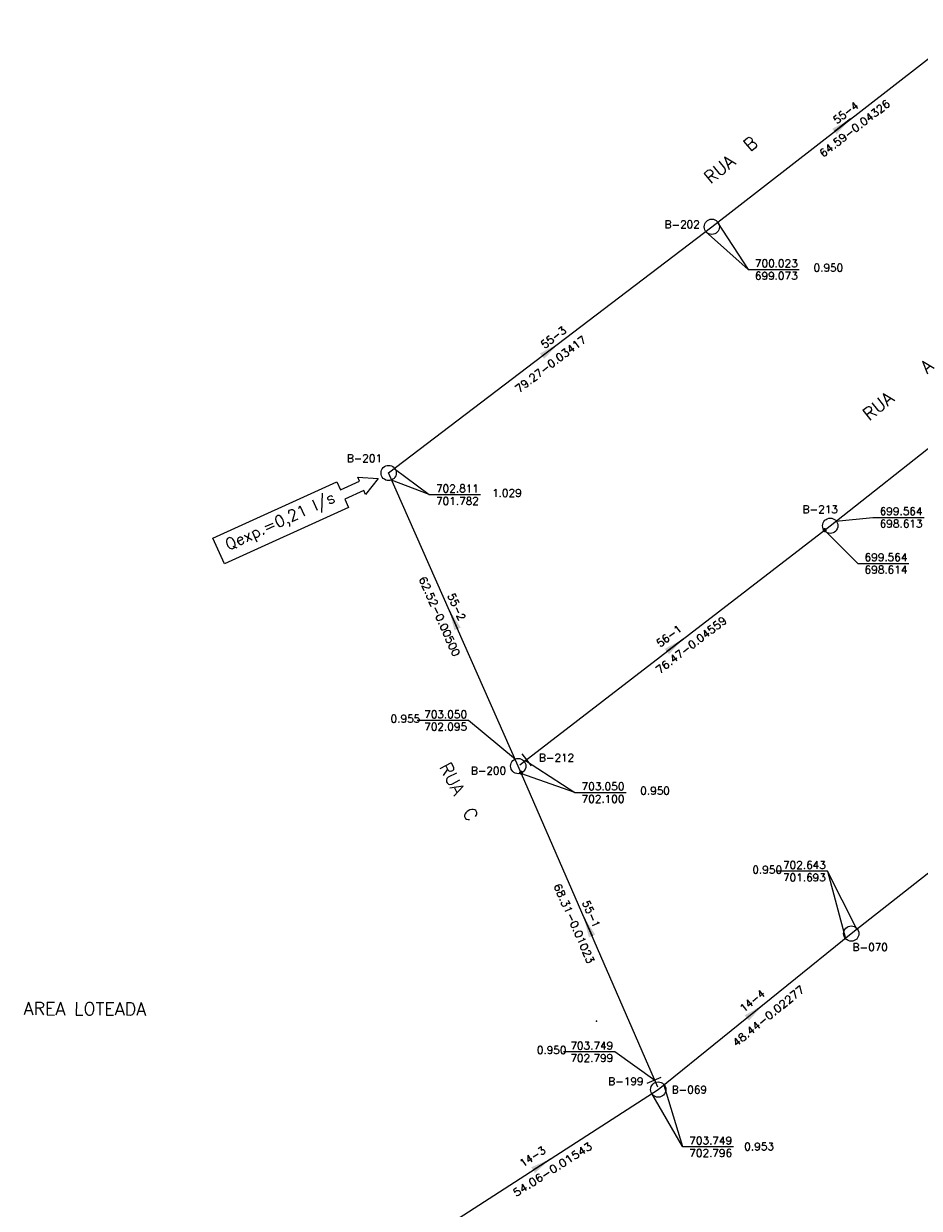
# Model space of a CAD drawing. Extents: x 197221 to 199539, y 8705820 to 8707465.
# Tile 6 of 33: x 197253 to 197428, y 8706465 to 8706696. Entities that reach past the tile are written whole.
import ezdxf
from ezdxf.enums import TextEntityAlignment as Align

# ---------------------------------------------------------------- set-up
doc = ezdxf.new("R2010")
doc.units = 0
doc.header["$LTSCALE"] = 5
doc.header["$MEASUREMENT"] = 0
doc.header["$PDSIZE"] = 0.3
doc.layers.get('0').update_dxf_attribs({"linetype": 'CONTINUOUS'})
for name, color, linetype in [('ESTACAO', 5, 'CONTINUOUS'), ('LIDER', 21, 'CONTINUOUS'), ('NUMEROTRECHO', 24, 'CONTINUOUS'), ('NUMPV', 24, 'CONTINUOUS'), ('PL', 23, 'CONTINUOUS'), ('PV', 23, 'CONTINUOUS'), ('REDE', 20, 'CONTINUOUS'), ('SETA', 21, 'CONTINUOUS'), ('TEXTOPVS', 24, 'CONTINUOUS'), ('TEXTOTRECHO', 24, 'CONTINUOUS'), ('TXT_NRUA', 3, 'CONTINUOUS')]:
    doc.layers.add(name, color=color, linetype=linetype)
doc.layers.get('0').freeze()
doc.styles.add('GEOSIS', font='ROMANS.SHX')
doc.styles.add('ROMANS', font='romans.shx', dxfattribs={"width": 0.85})
doc.styles.get("Standard").update_dxf_attribs({"font": 'romans.shx'})

# ---------------------------------------------------------------- blocks, each defined once
blk = doc.blocks.new('SETA')
blk.add_line((2, 0), (-2, 0))
blk.add_solid([(-2, -0.67), (-2, 0.67), (2, 0)])
blk = doc.blocks.new('PV')
blk.add_circle((0, 0), 1.49)
blk = doc.blocks.new('NODG')
at = {"const_width": 1}
blk.add_lwpolyline([(-0.5, 0, 1), (0.5, 0, 1)], format="xyb", close=True, dxfattribs=at)
blk = doc.blocks.new('PL')
at = {"layer": 'PL'}
blk.add_line((2.01, 1.49), (2.01, -1.49), dxfattribs=at)
blk.add_circle((0, 0), 1.49, dxfattribs=at)

msp = doc.modelspace()

# ---------------------------------------------------------------- linework, layer by layer
at = {"layer": 'ESTACAO'}
msp.add_point((197365.26, 8706501.41, 703.83), dxfattribs=at)
at = {"layer": 'LIDER'}
for p, q in [((197394.84, 8706648.06, 700.02), (197386.56, 8706655.48)), ((197332.61, 8706604.14, 702.81), (197325.28, 8706606.97, 703)), ((197361.02, 8706546.03, 703.05), (197350.48, 8706549.73, 703.75)), ((197410.33, 8706530.69, 702.64), (197413.83, 8706517.58)), ((197382.03, 8706476.95, 703.75), (197376.06, 8706487.3))]:
    msp.add_line(p, q, dxfattribs=at)
for points, elevation in [([(197388.87, 8706657.25), (197394.84, 8706648.06), (197404.84, 8706648.06)], 700.02), ([(197325.8, 8706609.22), (197332.61, 8706604.14), (197342.61, 8706604.14)], 702.81), ([(197411.99, 8706598.94), (197419.2, 8706599.71), (197429.2, 8706599.71)], 703.05), ([(197409.78, 8706597.22), (197416.25, 8706590.74), (197426.25, 8706590.74)], 703.05), ([(197349.42, 8706552.48), (197340.29, 8706560.09), (197330.29, 8706560.09)], 703.05), ([(197351.39, 8706552.3), (197361.02, 8706546.03), (197371.02, 8706546.03)], 703.05), ([(197416.09, 8706519.37), (197410.33, 8706530.69), (197400.33, 8706530.69)], 702.64), ([(197376.66, 8706489.84), (197368.83, 8706495.47), (197358.83, 8706495.47)], 703.75), ([(197378.39, 8706488.96), (197382.03, 8706476.95), (197392.03, 8706476.95)], 703.75)]:
    msp.add_lwpolyline(points, dxfattribs=dict(at, elevation=elevation))
at = {"layer": 'REDE'}
for p, q in [((197387.77, 8706656.39, 700.02), (197438.77, 8706696.01, 697.23)), ((197324.69, 8706608.37, 702.81), (197387.77, 8706656.39, 700.02)), ((197410.89, 8706598.08, 699.56), (197459.1, 8706636.2, 697.07)), ((197349.99, 8706551.2, 703.05), (197324.69, 8706608.37, 702.81)), ((197350.28, 8706551.44, 703.05), (197410.89, 8706598.08, 699.56)), ((197414.99, 8706518.51, 702.64), (197464.31, 8706557.33, 700.48)), ((197377.22, 8706488.55, 703.75), (197349.99, 8706551.2, 703.05)), ((197377.3, 8706488.08, 703.75), (197414.99, 8706518.51, 702.64)), ((197331.84, 8706458.82, 704.58), (197377.3, 8706488.08, 703.75))]:
    msp.add_line(p, q, dxfattribs=at)
msp.add_lwpolyline([(197322.63, 8706607.29), (197320.2, 8706604.15), (197319.84, 8706604.93), (197316.11, 8706603.23), (197316.84, 8706601.63), (197292.66, 8706590.65), (197290.38, 8706595.67), (197314.56, 8706606.65), (197315.28, 8706605.05), (197319.02, 8706606.75), (197318.66, 8706607.53), (197322.63, 8706607.29)], dxfattribs=at)

# ---------------------------------------------------------------- block references
at = {"layer": 'LIDER', "xscale": 0.4, "yscale": 0.4, "zscale": 0.4}
for p in [(197409.78, 8706597.22, 703.05), (197350.54, 8706549.92, 703.75)]:
    msp.add_blockref('NODG', p, dxfattribs=at)
at = {"layer": 'PL'}
for p, rotation in [((197349.99, 8706551.2, 703.05), 37.57462270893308), ((197377.3, 8706488.08, 703.75), 113.4956959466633)]:
    msp.add_blockref('PL', p, dxfattribs=dict(at, rotation=rotation))
at = {"layer": 'PV'}
for p, rotation in [((197387.77, 8706656.39), 55.69252693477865), ((197324.69, 8706608.37), 61.0822856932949), ((197410.89, 8706598.08), 53.74402113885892), ((197414.99, 8706518.51), 53.76584421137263)]:
    msp.add_blockref('PV', p, dxfattribs=dict(at, rotation=rotation))
at = {"layer": 'SETA'}
for p, rotation in [((197413.27, 8706676.2), 37.85032388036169), ((197356.23, 8706632.38, 701.42), 37.28234455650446), ((197337.34, 8706579.79), 113.8834761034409), ((197380.58, 8706574.76), 37.57981012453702), ((197363.6, 8706519.88), 113.5113646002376), ((197396.15, 8706503.3, 703.2), 38.91191740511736), ((197354.57, 8706473.45, 704.17), 32.77396033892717)]:
    msp.add_blockref('SETA', p, dxfattribs=dict(at, rotation=rotation))

# ---------------------------------------------------------------- texts
at = {"layer": 'NUMEROTRECHO', "style": 'ROMANS'}
for s, rotation, p in [('55-4', 37.845, (197414.36, 8706678.06)), ('55-3', 37.2771, (197357.33, 8706634.23)), ('55-2', 293.8679, (197337.26, 8706581.94)), ('56-1', 37.5745, (197379.88, 8706575.97)), ('55-1', 293.4959, (197363.54, 8706522.03)), ('14-4', 38.9065, (197396.14, 8706504.82)), ('14-3', 32.7694, (197353.18, 8706474.37))]:
    msp.add_text(s, height=1.5, rotation=rotation, dxfattribs=at).set_placement(p, align=Align.CENTER)
at = {"layer": 'NUMPV', "style": 'ROMANS'}
for s, p in [('B-202', (197381.99, 8706656.1)), ('B-201', (197319.96, 8706610.48)), ('B-213', (197408.94, 8706600.53)), ('B-212', (197357.47, 8706552.07)), ('B-200', (197344.18, 8706549.56)), ('B-070', (197418.69, 8706515.12)), ('B-199', (197371, 8706488.96)), ('B-069', (197383.38, 8706487.33))]:
    msp.add_text(s, height=1.5, dxfattribs=at).set_placement(p, align=Align.CENTER)
msp.add_text('Qexp.=0,21 l/s', height=2.2, rotation=24.4264, dxfattribs=at).set_placement((197303.92, 8706598.02, -705.68), align=Align.CENTER)
at = {"layer": 'TEXTOPVS', "style": 'ROMANS'}
for s, p in [(' 700.023', (197399.84, 8706648.06)), ('   0.950', (197408.84, 8706647.21)), (' 699.073', (197399.84, 8706645.63)), (' 702.811', (197337.61, 8706604.14)), ('   1.029', (197346.09, 8706603.28)), (' 701.782', (197337.61, 8706601.71)), (' 699.564', (197424.2, 8706599.71)), (' 698.613', (197424.2, 8706597.28)), (' 699.564', (197421.25, 8706590.74)), (' 698.614', (197421.25, 8706588.31)), ('   0.955', (197326.29, 8706559.23)), (' 703.050', (197335.29, 8706560.09)), (' 702.095', (197335.29, 8706557.66)), (' 703.050', (197366.02, 8706546.03)), ('   0.950', (197375.02, 8706545.17)), (' 702.100', (197366.02, 8706543.6)), ('   0.950', (197396.9, 8706529.77)), (' 702.643', (197405.33, 8706530.69)), (' 701.693', (197405.33, 8706528.26)), ('   0.950', (197354.83, 8706494.61)), (' 703.749', (197363.83, 8706495.47)), (' 702.799', (197363.83, 8706493.04)), (' 703.749', (197387.03, 8706476.95, -703.75)), ('   0.953', (197395.33, 8706475.78, -703.75)), (' 702.796', (197387.03, 8706474.52, -703.75))]:
    msp.add_text(s, height=1.5, dxfattribs=at).set_placement(p, align=Align.BOTTOM_CENTER)
at = {"layer": 'TEXTOTRECHO'}
for s, rotation, width, p, p2 in [('64.59-0.04326   ', 37.8463, 0.906081, (197409.51, 8706669.86), (197425.3, 8706682.13)), ('79.27-0.03417   ', 37.279, 0.906154, (197350.09, 8706623.94), (197366, 8706636.05)), ('62.52-0.00500   ', 293.8671, 0.906113, (197330.55, 8706587.72), (197338.64, 8706569.43)), ('76.47-0.04559   ', 37.5758, 0.906209, (197377.56, 8706569.1), (197393.42, 8706581.3)), ('68.31-0.01023   ', 293.4965, 0.906164, (197356.86, 8706527.85), (197364.84, 8706509.51)), ('48.44-0.02277   ', 39.2478, 0.940762, (197392.53, 8706496.37), (197408.61, 8706509.5)), ('54.06-0.01543   ', 32.3917, 0.965349, (197349.53, 8706467.1), (197367.52, 8706478.51))]:
    msp.add_text(s, height=1.5, rotation=rotation, dxfattribs=dict(at, width=width)).set_placement(p, p2, align=Align.FIT)
at = {"layer": 'TXT_NRUA', "style": 'GEOSIS'}
for s, rotation, p in [('RUA  B', 39.3604, (197388, 8706664.02)), ('RUA    A', 39.3604, (197418.98, 8706617.84)), ('RUA    A', 39.3604, (197418.98, 8706617.84)), ('RUA  C', 297.2749, (197333.81, 8706550.72)), ('AREA LOTEADA', 359.749, (197253.44, 8706501.91)), ('AREA LOTEADA', 359.749, (197253.44, 8706501.91))]:
    msp.add_text(s, height=2.5, rotation=rotation, dxfattribs=at).set_placement(p, align=Align.BOTTOM_LEFT)

doc.saveas('drawing.dxf')
